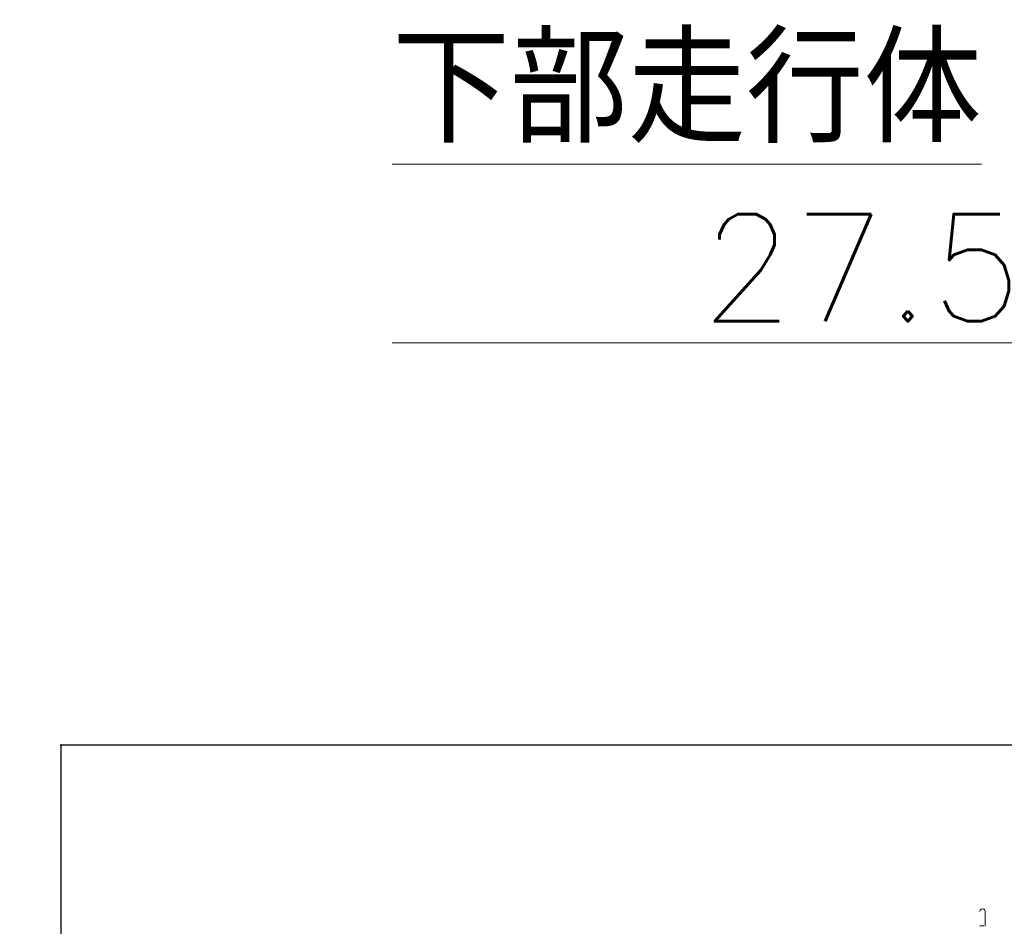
# Model space of a CAD drawing. Extents: x 0 to 59450, y 0 to 42050.
# Tile 169 of 256: x 24844 to 27600, y 22115 to 24653. Entities that reach past the tile are written whole.
import ezdxf

# ---------------------------------------------------------------- set-up
doc = ezdxf.new("R2010")
doc.units = 0
doc.header["$LTSCALE"] = 20
doc.header["$MEASUREMENT"] = 0
doc.layers.get('0').update_dxf_attribs({"linetype": 'CONTINUOUS'})
doc.layers.get('Defpoints').update_dxf_attribs({"linetype": 'CONTINUOUS'})
doc.styles.add('KNJYOKO', font='TXT', dxfattribs={"bigfont": 'BIGFONT'})
doc.dimstyles.new('DXF001', dxfattribs={"dimtxt": 3.1, "dimasz": 2, "dimexe": 2, "dimexo": 0.8, "dimgap": 0.09, "dimtad": 1, "dimdsep": 46, "dimtxsty": 'STANDARD', "dimcen": 0.09, "dimazin": 2, "dimtfac": 0.645161, "dimtdec": 4, "dimtmove": 0, "dimatfit": 3, "dimfxl": 1, "dimtvp": 0.66129, "dimtolj": 1, "dimtzin": 0, "dimarcsym": 0})

# ---------------------------------------------------------------- blocks, each defined once
blk = doc.blocks.new('_OPEN')
at = {"color": 0, "linetype": 'ByBlock', "lineweight": -2}
for p, q in [((-1, 0.166667), (0, 0)), ((0, 0), (-1, -0.166667)), ((0, 0), (-1, 0))]:
    blk.add_line(p, q, dxfattribs=at)
blk = doc.blocks.new('*D23')
at = {"color": 0, "linetype": 'Continuous', "lineweight": -2}
for p, q in [((29178.1, 22621.7), (24957.7, 22621.7)), ((24959.7, 19673.6), (24959.7, 22619.7)), ((25517.2, 19671.6), (24957.7, 19671.6))]:
    blk.add_line(p, q, dxfattribs=at)
at = {"layer": 'Defpoints', "color": 0, "linetype": 'Continuous'}
for p in [(24959.7, 22621.7), (29178.9, 22621.7), (25518, 19671.6)]:
    blk.add_point(p, dxfattribs=at)
at = {"color": 0, "linetype": 'Continuous', "lineweight": -2, "xscale": 2, "yscale": 2, "zscale": 2}
for p, rotation in [((24959.7, 22621.7), 90), ((24959.7, 19671.6), 270)]:
    blk.add_blockref('_OPEN', p, dxfattribs=dict(at, rotation=rotation))
at = {"color": 0, "linetype": 'Continuous', "lineweight": 13, "insert": (24909.6, 21320.5), "char_height": 100, "attachment_point": 5, "rotation": 90}
blk.add_mtext('\\A1;\\A1;2950', dxfattribs=at)

msp = doc.modelspace()

# ---------------------------------------------------------------- linework, layer by layer
at = {"color": 3, "linetype": 'Continuous', "lineweight": 13}
for p, q in [((27531.429, 22156.189), (27531.429, 22156.164)), ((27546.429, 22115.691), (27546.429, 22156.189)), ((27531.429, 22115.691), (27531.429, 22114.701)), ((27532.511, 22115.69), (27532.392, 22115.69)), ((27532.636, 22115.69), (27532.511, 22115.69)), ((27532.767, 22115.69), (27532.636, 22115.69)), ((27532.903, 22115.69), (27532.767, 22115.69)), ((27533.045, 22115.69), (27532.903, 22115.69)), ((27533.192, 22115.69), (27533.045, 22115.69)), ((27533.345, 22115.69), (27533.192, 22115.69)), ((27533.503, 22115.69), (27533.345, 22115.69)), ((27533.666, 22115.69), (27533.503, 22115.69)), ((27533.833, 22115.69), (27533.666, 22115.69)), ((27534.006, 22115.69), (27533.833, 22115.69)), ((27534.183, 22115.69), (27534.006, 22115.69)), ((27534.364, 22115.69), (27534.183, 22115.69)), ((27534.55, 22115.69), (27534.364, 22115.69)), ((27534.74, 22115.69), (27534.55, 22115.69)), ((27534.934, 22115.69), (27534.74, 22115.69)), ((27535.132, 22115.69), (27534.934, 22115.69)), ((27535.334, 22115.69), (27535.132, 22115.69)), ((27535.539, 22115.69), (27535.334, 22115.69)), ((27535.748, 22115.69), (27535.539, 22115.69)), ((27535.961, 22115.69), (27535.748, 22115.69)), ((27536.176, 22115.69), (27535.961, 22115.69)), ((27536.395, 22115.69), (27536.176, 22115.69)), ((27536.617, 22115.69), (27536.395, 22115.69)), ((27536.841, 22115.69), (27536.617, 22115.69)), ((27537.069, 22115.69), (27536.841, 22115.69)), ((27537.299, 22115.69), (27537.069, 22115.69)), ((27537.531, 22115.69), (27537.299, 22115.69)), ((27537.766, 22115.69), (27537.531, 22115.69)), ((27538.003, 22115.69), (27537.766, 22115.69)), ((27538.242, 22115.69), (27538.003, 22115.69)), ((27538.482, 22115.69), (27538.242, 22115.69)), ((27538.722, 22115.69), (27538.482, 22115.69)), ((27538.962, 22115.69), (27538.722, 22115.69)), ((27539.44, 22115.69), (27539.201, 22115.69)), ((27539.678, 22115.69), (27539.44, 22115.69)), ((27539.915, 22115.69), (27539.678, 22115.69)), ((27540.151, 22115.69), (27539.915, 22115.69)), ((27540.385, 22115.69), (27540.151, 22115.69)), ((27540.618, 22115.69), (27540.385, 22115.69)), ((27540.85, 22115.69), (27540.618, 22115.69)), ((27541.079, 22115.69), (27540.85, 22115.69)), ((27541.306, 22115.69), (27541.079, 22115.69)), ((27541.532, 22115.69), (27541.306, 22115.69)), ((27541.975, 22115.69), (27541.754, 22115.69)), ((27542.192, 22115.69), (27541.975, 22115.69)), ((27542.407, 22115.69), (27542.192, 22115.69)), ((27546.429, 22115.691), (27546.425, 22115.691)), ((27546.429, 22114.701), (27546.429, 22115.691))]:
    msp.add_line(p, q, dxfattribs=at)
for centre, radius, start, end in [((27538.93, 22156.19), 7.5, 0, 180.00785), ((27520.959, 22156.126), 10.47, 359.78904, 360.21096), ((27294.077, 22155.841), 237.352, 0.027835, 0.059506), ((27531.51, 22122.173), 6.483, 269.28389, 269.542859), ((27531.537, 22125.823), 10.133, 269.556328, 269.740665), ((27531.647, 22164.945), 49.255, 269.817956, 269.859252), ((27545.952, 22266.587), 150.897, 270.113823, 270.131555), ((27546.318, 22201.382), 85.691, 269.986761, 270.013239), ((27546.226, 22157.684), 41.993, 270.152908, 270.197524), ((27546.384, 22132.254), 16.563, 269.956068, 270.043932), ((27546.383, 22119.816), 4.125, 270.183608, 270.439166), ((27546.418, 22115.917), 0.226, 269.161246, 271.899757)]:
    msp.add_arc(centre, radius, start, end, dxfattribs=at)

# ---------------------------------------------------------------- texts
at = {"color": 3, "linetype": 'Continuous', "lineweight": 13, "insert": (25886.503, 24608.312), "char_height": 300, "attachment_point": 1, "style": 'KNJYOKO'}
msp.add_mtext('{\\L下部走行体}\\P{\\L\u3000  27.5 t}', dxfattribs=at)

# ---------------------------------------------------------------- dimensions: what is measured, and where the dimension line sits
at = {"color": 7, "linetype": 'Continuous', "lineweight": 13}
dim = msp.add_linear_dim(base=(24959.726, 22621.707), p1=(25517.955, 19671.58), p2=(29178.886, 22621.707), angle=90, text='\\A1;2950', dimstyle='DXF001', override={"dimtxt": 100, "dimasz": 2, "dimblk1": 'OPEN', "dimblk2": 'OPEN', "dimsah": 1}, dxfattribs=at)
dim.commit()
dim.dimension.update_dxf_attribs({"geometry": '*D23', "text_midpoint": (24959.726, 21320.544), "dimtype": 160})

doc.saveas('drawing.dxf')
